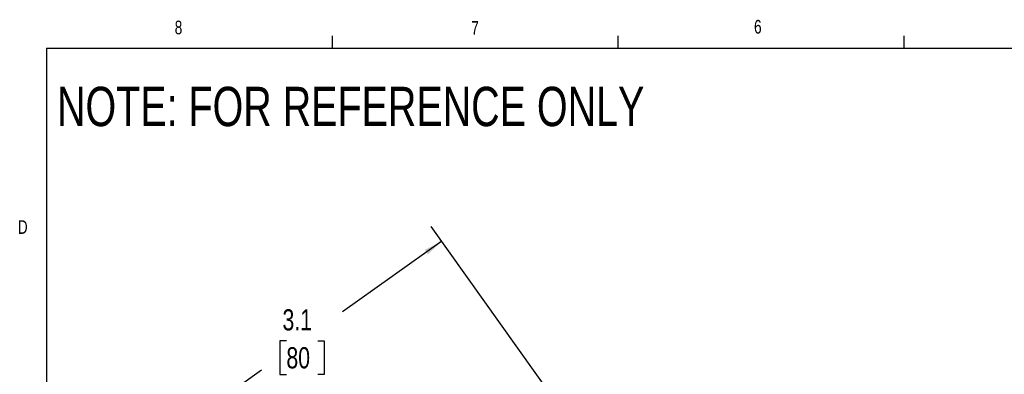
# Model space of a CAD drawing. Header units: inches. Extents: x 0.4 to 16.6, y 0.2 to 10.8.
# Tile 6 of 15: x 0.4 to 7.2, y 8.4 to 10.8. Entities that reach past the tile are written whole.
import ezdxf

# ---------------------------------------------------------------- set-up
doc = ezdxf.new("R2010")
doc.units = ezdxf.units.IN
doc.header["$MEASUREMENT"] = 0
doc.layers.add('BORDER', color=7, linetype='Continuous', lineweight=25)
doc.layers.add('SLD-0', color=7, linetype='Continuous', lineweight=25)
doc.styles.add('SLDTEXTSTYLE0', font='TXT', dxfattribs={"width": 0.75})
doc.dimstyles.new('SLDDIMSTYLE0', dxfattribs={"dimtxt": 0.145833, "dimasz": 0.13, "dimexe": 0, "dimexo": 0.0625, "dimgap": 0.036458, "dimtad": 0, "dimtih": 1, "dimtoh": 1, "dimdec": 1, "dimlfac": 1.5, "dimrnd": 1e-09, "dimzin": 12, "dimdsep": 46, "dimtxsty": 'SLDTEXTSTYLE0', "dimsah": 1, "dimcen": 0.09, "dimadec": 0, "dimazin": 3, "dimtfac": 1, "dimtdec": 1, "dimtofl": 0, "dimtmove": 0, "dimatfit": 3, "dimfxl": 0, "dimfrac": 2, "dimtolj": 1, "dimtzin": 12, "dimarcsym": 0})

# ---------------------------------------------------------------- blocks, each defined once
blk = doc.blocks.new('_D_5')
at = {"layer": 'SLD-0'}
for p, q in [((4.4018, 7.8353), (3.2751, 9.4149)), ((3.3477, 9.3131), (2.6657, 8.8267)), ((2.2782, 8.6271), (2.2338, 8.6271)), ((2.2338, 8.6271), (2.2338, 8.3954)), ((2.4937, 8.6271), (2.538, 8.6271)), ((2.538, 8.6271), (2.538, 8.3954)), ((1.6381, 8.0937), (2.1061, 8.4276)), ((2.2338, 8.3954), (2.2782, 8.3954)), ((2.538, 8.3954), (2.4937, 8.3954)), ((2.6922, 6.6159), (1.5655, 8.1955))]:
    blk.add_line(p, q, dxfattribs=at)
for points in [[(3.3477, 9.3131), (3.2302, 9.2539), (3.2534, 9.2214)], [(1.6381, 8.0937), (1.7556, 8.1529), (1.7324, 8.1855)]]:
    blk.add_solid(points, dxfattribs=at)
at = {"layer": 'SLD-0', "char_height": 0.14583, "attachment_point": 1, "style": 'SLDTEXTSTYLE0'}
for s, insert in [('3.1', (2.2513, 8.8447)), ('80', (2.2782, 8.5834))]:
    blk.add_mtext(s, dxfattribs=dict(at, insert=insert))

msp = doc.modelspace()

# ---------------------------------------------------------------- linework, layer by layer
at = {"layer": 'BORDER'}
for p, q in [((2.5948, 10.6421), (2.5948, 10.7269)), ((4.5635, 10.6421), (4.5635, 10.7269)), ((6.5323, 10.6421), (6.5323, 10.7269)), ((0.6263, 10.6421), (16.3763, 10.6421)), ((0.6263, 10.6421), (0.6263, 0.3921))]:
    msp.add_line(p, q, dxfattribs=at)

# ---------------------------------------------------------------- texts
at = {"color": 7, "linetype": 'Continuous', "lineweight": 0, "char_height": 0.0937, "attachment_point": 1, "style": 'SLDTEXTSTYLE0'}
for s, insert in [('8', (1.5091, 10.8315)), ('7', (3.551, 10.8287)), ('6', (5.4987, 10.8367)), ('D', (0.4286, 9.4575))]:
    msp.add_mtext(s, dxfattribs=dict(at, insert=insert))
at = {"layer": 'SLD-0', "insert": (0.6985, 10.3763), "char_height": 0.270833, "attachment_point": 1, "style": 'SLDTEXTSTYLE0'}
msp.add_mtext('NOTE: FOR REFERENCE ONLY', dxfattribs=at)

# ---------------------------------------------------------------- dimensions: what is measured, and where the dimension line sits
at = {"layer": 'SLD-0'}
dim = msp.add_linear_dim(base=(3.3477, 9.3131), p1=(2.7213, 6.5752), p2=(4.4308, 7.7946), angle=35.5, dimstyle='SLDDIMSTYLE0', dxfattribs=at)
dim.commit()
dim.dimension.update_dxf_attribs({"geometry": '_D_5', "text_midpoint": (2.3859, 8.6271), "dimtype": 160})

doc.saveas('drawing.dxf')
